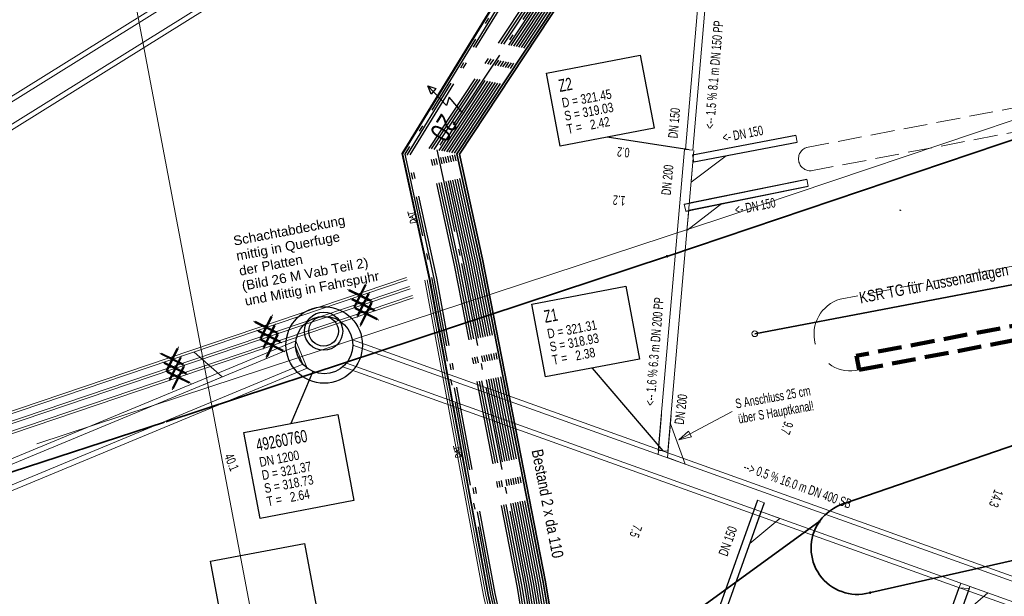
# Model space of a CAD drawing. Extents: x 3503739 to 3504470, y 5375172 to 5375561.
# Tile 8 of 121: x 3504022 to 3504043, y 5375373 to 5375385. Entities that reach past the tile are written whole.
import ezdxf

# ---------------------------------------------------------------- set-up
doc = ezdxf.new("R2010")
doc.units = 0
doc.header["$MEASUREMENT"] = 0
for name, pattern in [('1', [1.4, 0.5, -0.2, 0.5, -0.2]), ('2', [3.4, 1.2, -0.5, 1.2, -0.5]), ('202', [2.64, 1.75, -0.38, 0.13, -0.38]), ('33', [12, 4, -8])]:
    doc.linetypes.add(name, pattern=pattern)
for name, color, linetype in [('$_LISY_$_TMP', 7, 'Continuous'), ('1WB_LICHT_KSR', 7, 'Continuous'), ('4WB_BESTAND_1_BA', 7, 'Continuous'), ('68_BT_ZAUN', 7, 'Continuous'), ('68_FM_SYMBOL', 7, 'Continuous'), ('_4WP_KANALISATIO', 7, 'Continuous'), ('_4WP_KANCAD_', 7, 'Continuous'), ('_4WP_KANCADT_', 7, 'Continuous'), ('_4WP_KANCADT__', 7, 'Continuous'), ('_4WP_TELEKOM', 7, 'Continuous'), ('K_FLURSTUECKE', 7, 'Continuous'), ('K_GRENZEN-UNABGE', 7, 'Continuous'), ('KMP_KABELSCHUTZR', 7, 'Continuous'), ('KMP_KSR21-0-16', 7, 'Continuous'), ('KMP_TIEF20-05-25', 7, 'Continuous'), ('PUNKTHOEHENATTDEF', 7, 'Continuous'), ('PUNKTNUMMERNATTDEF', 7, 'Continuous'), ('PUNKTSPEZIFIKATION', 7, 'Continuous'), ('W-SCHE__CLIPPING', 7, 'Continuous')]:
    doc.layers.add(name, color=color, linetype=linetype)
doc.styles.add('176', font='ARIAL.TTF', dxfattribs={"height": 0.2})
doc.styles.add('543', font='TXT', dxfattribs={"width": 0.8, "height": 0.24})
doc.styles.add('55', font='TXT', dxfattribs={"width": 0.7, "height": 0.2})
doc.styles.add('554', font='ARIAL.TTF', dxfattribs={"width": 0.8, "height": 0.24})
doc.styles.add('6', font='TXT', dxfattribs={"width": 0.8, "height": 0.42})
doc.styles.add('62', font='TXT', dxfattribs={"width": 0.7, "height": 0.2})
doc.styles.add('75', font='TXT', dxfattribs={"width": 0.7, "height": 0.26})
doc.styles.add('76', font='TXT', dxfattribs={"width": 0.8, "height": 0.2})

# ---------------------------------------------------------------- blocks, each defined once
blk = doc.blocks.new('856')
at = {"color": 253, "linetype": 'Continuous', "lineweight": 25}
for p, q in [((-0.002199, 0.005244), (-0.000949, 0.005244)), ((-0.001574, 0.004931), (-0.001699, 0.005244)), ((0.00121, 0.006036), (0.000609, 0.006036)), ((0.003113, 0.001806), (0.0015, 0.005839))]:
    blk.add_line(p, q, dxfattribs=at)
for points in [[(0.001979, 0.004641), (-0.000324, 0.001806), (-0.003137, 0.001806), (-0.001252, 0.004126)], [(0.001863, 0.004931), (-0.001574, 0.004931), (-0.000324, 0.001806)]]:
    blk.add_lwpolyline(points, dxfattribs=at)
blk.add_lwpolyline([(0.00121, 0.006036, -0.306288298), (0.0015, 0.005839)], format="xyb", dxfattribs=at)
for centre in [(-0.003137, 0.001806), (0.003113, 0.001806)]:
    blk.add_circle(centre, 0.00188, dxfattribs=at)
blk = doc.blocks.new('PUNKT')
blk.add_point((0, 0))
at = {"layer": 'PUNKTHOEHENATTDEF', "linetype": 'Continuous', "flags": 1}
blk.add_attdef('PUNKTHOEHE', (1, -0.5), '', height=0.8, dxfattribs=at)
at = {"layer": 'PUNKTNUMMERNATTDEF', "linetype": 'Continuous', "flags": 1}
blk.add_attdef('PUNKTNUMMER', (1, 0.5), '', height=0.8, dxfattribs=at)
at = {"layer": 'PUNKTSPEZIFIKATION', "linetype": 'Continuous', "flags": 1}
blk.add_attdef('PUNKTSPEZIFIKATION', (1, -1.5), '', height=0.8, dxfattribs=at)
blk = doc.blocks.new('ALG_00093')
at = {"color": 1, "linetype": 'Continuous', "lineweight": 13}
blk.add_lwpolyline([(0, 0), (0.3773, 0.09625), (0.3773, -0.09625), (0, 0)], dxfattribs=at)
blk = doc.blocks.new('10032')
at = {"color": 1, "linetype": 'Continuous', "lineweight": 25}
for p, q in [((3.0616, 0.631587), (2.928989, 0.227833)), ((2.928989, 0.227833), (3.10196, 0.268208)), ((3.10196, 0.268208), (2.957818, -0.279744)), ((2.957818, -0.279744), (2.917457, -0.106706)), ((2.917457, -0.106706), (3.073132, -0.129778)), ((3.073132, -0.129778), (2.957818, -0.279744))]:
    blk.add_line(p, q, dxfattribs=at)
at = {"color": 1, "linetype": 'Continuous', "style": '6', "width": 0.8}
blk.add_text('20', height=0.42, dxfattribs=at).set_placement((3.286721, 0.25645))
blk = doc.blocks.new('1000DAT')
at = {"color": 114, "linetype": 'Continuous', "lineweight": 18}
for p, q in [((4.589325, 0.775263), (4.589325, 0.173263)), ((5.077223, 0.434754), (5.311664, 0.434754)), ((5.347511, 0.776867), (5.795146, 0.776867)), ((5.561325, 0.775263), (5.561325, 0.173263))]:
    blk.add_line(p, q, dxfattribs=at)
blk.add_lwpolyline([(4.589325, 0.775263, -1.1106127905), (4.589325, 0.173263)], format="xyb", dxfattribs=at)
blk.add_lwpolyline([(4.984101, 0.174284), (5.198961, 0.775263), (5.400541, 0.174284)], dxfattribs=at)
blk = doc.blocks.new('1016')
at = {"color": 7, "linetype": 'Continuous', "lineweight": 13}
for p, q in [((0.703072, 0.277444), (1.257444, -0.276928)), ((1.257444, 0.277444), (0.703072, -0.276928))]:
    blk.add_line(p, q, dxfattribs=at)
at = {"color": 2, "linetype": 'Continuous', "lineweight": 25}
for p, q in [((1.212401, 0.25319), (0.727326, -0.231885)), ((0.727326, 0.232401), (1.212401, -0.252674)), ((0.748114, 0.25319), (1.23319, -0.231885)), ((1.23319, 0.232401), (0.748114, -0.252674))]:
    blk.add_line(p, q, dxfattribs=at)
blk = doc.blocks.new('10-UNVERMARKT')
at = {"color": 255, "linetype": '33', "lineweight": 13}
blk.add_circle((0, 0), 0.0789, dxfattribs=at)
at = {"color": 252, "linetype": 'Continuous', "lineweight": 25}
blk.add_circle((0, 0), 0.0325, dxfattribs=at)

msp = doc.modelspace()

# ---------------------------------------------------------------- linework, layer by layer
at = {"layer": '1WB_LICHT_KSR', "color": 190, "linetype": 'Continuous', "lineweight": 35}
for points in [[(3504097.025, 5375367.877), (3504085.013, 5375369.557), (3504081.646, 5375370.387), (3504080.658, 5375370.567), (3504079.349, 5375370.337), (3504073.689, 5375369.317), (3504066.631, 5375368.087), (3504060.473, 5375367.047), (3504056.834, 5375366.247), (3504053.368, 5375365.387), (3504051.174, 5375363.707), (3504045.316, 5375361.977), (3504042.748, 5375361.685), (3504042.657, 5375361.674), (3504037.429, 5375364.312), (3504036.423, 5375365.022), (3504033.447, 5375370.041), (3504033.278, 5375372.103), (3504033.154, 5375372.857), (3504031.838, 5375379.607), (3504031.349, 5375381.827), (3504035.462, 5375388.048)], [(3504097.018, 5375367.828), (3504085.006, 5375369.507), (3504081.637, 5375370.338), (3504080.658, 5375370.516), (3504079.358, 5375370.288), (3504073.698, 5375369.268), (3504066.639, 5375368.038), (3504060.481, 5375366.998), (3504056.846, 5375366.198), (3504053.39, 5375365.341), (3504051.197, 5375363.662), (3504045.326, 5375361.928), (3504042.842, 5375361.646), (3504037.489, 5375364.333), (3504036.461, 5375365.057), (3504033.496, 5375370.057), (3504033.328, 5375372.107), (3504033.203, 5375372.867), (3504031.887, 5375379.617), (3504031.402, 5375381.817), (3504035.501, 5375388.017)]]:
    msp.add_lwpolyline(points, dxfattribs=at)
at = {"layer": '4WB_BESTAND_1_BA', "color": 1, "linetype": 'Continuous', "lineweight": 25}
msp.add_lwpolyline([(3504034.455, 5375388.763), (3504030.198, 5375381.829), (3504030.768, 5375379.193), (3504031.994, 5375372.593), (3504032.129, 5375372.006), (3504032.346, 5375369.646), (3504035.5, 5375364.498), (3504035.772, 5375364.052), (3504036.593, 5375363.534), (3504036.878, 5375363.357), (3504042.181, 5375360.419), (3504042.563, 5375360.265), (3504045.716, 5375360.895)], dxfattribs=at)
at = {"layer": '4WB_BESTAND_1_BA', "color": 250, "linetype": '202', "lineweight": 25}
for points in [[(3504034.463, 5375388.757), (3504030.208, 5375381.827), (3504030.778, 5375379.195), (3504032.004, 5375372.595), (3504032.139, 5375372.007), (3504032.355, 5375369.649), (3504035.508, 5375364.503), (3504035.78, 5375364.059), (3504036.599, 5375363.543), (3504036.883, 5375363.365), (3504042.186, 5375360.428), (3504042.564, 5375360.276), (3504045.713, 5375360.904)], [(3504034.503, 5375388.727), (3504030.261, 5375381.818), (3504030.827, 5375379.205), (3504032.053, 5375372.604), (3504032.189, 5375372.012), (3504032.404, 5375369.665), (3504035.535, 5375364.554), (3504035.807, 5375364.101), (3504036.631, 5375363.582), (3504036.908, 5375363.408), (3504042.21, 5375360.472), (3504042.737, 5375360.259), (3504045.725, 5375360.855)], [(3504045.689, 5375361.002), (3504042.58, 5375360.382), (3504042.234, 5375360.516), (3504036.933, 5375363.451), (3504036.652, 5375363.628), (3504035.834, 5375364.143), (3504035.587, 5375364.566), (3504032.453, 5375369.681), (3504032.239, 5375372.017), (3504032.102, 5375372.613), (3504030.876, 5375379.215), (3504030.314, 5375381.809), (3504034.543, 5375388.697)], [(3504045.701, 5375360.953), (3504042.75, 5375360.364), (3504042.258, 5375360.56), (3504036.958, 5375363.494), (3504036.685, 5375363.666), (3504035.861, 5375364.185), (3504035.627, 5375364.597), (3504032.502, 5375369.697), (3504032.289, 5375372.02), (3504032.151, 5375372.622), (3504030.925, 5375379.225), (3504030.367, 5375381.8), (3504034.583, 5375388.667)], [(3504096.948, 5375367.338), (3504084.936, 5375369.007), (3504083.234, 5375369.529), (3504081.559, 5375369.946), (3504080.658, 5375370.108), (3504079.43, 5375369.896), (3504073.77, 5375368.876), (3504066.703, 5375367.646), (3504060.557, 5375366.606), (3504059.108, 5375366.235), (3504056.947, 5375365.757), (3504053.588, 5375364.927), (3504051.404, 5375363.257), (3504045.416, 5375361.487), (3504043.208, 5375361.231), (3504042.481, 5375361.145), (3504037.177, 5375363.817), (3504036.005, 5375364.637), (3504032.908, 5375369.865), (3504032.728, 5375372.059), (3504032.615, 5375372.747), (3504031.299, 5375379.497), (3504030.766, 5375381.937), (3504035.033, 5375388.389)], [(3504096.941, 5375367.289), (3504084.929, 5375368.957), (3504083.222, 5375369.48), (3504081.549, 5375369.897), (3504080.658, 5375370.057), (3504079.439, 5375369.847), (3504073.779, 5375368.827), (3504066.711, 5375367.597), (3504060.567, 5375366.557), (3504059.131, 5375366.188), (3504056.958, 5375365.708), (3504053.61, 5375364.881), (3504051.427, 5375363.212), (3504045.426, 5375361.438), (3504043.208, 5375361.181), (3504042.649, 5375361.116), (3504037.203, 5375363.86), (3504036.043, 5375364.672), (3504032.957, 5375369.881), (3504032.778, 5375372.063), (3504032.664, 5375372.757), (3504031.348, 5375379.507), (3504030.819, 5375381.927), (3504035.072, 5375388.358)], [(3504042.819, 5375361.086), (3504042.658, 5375361.167), (3504037.229, 5375363.903), (3504036.081, 5375364.707), (3504033.006, 5375369.897), (3504032.828, 5375372.067), (3504032.713, 5375372.767), (3504031.397, 5375379.517), (3504030.872, 5375381.917), (3504035.111, 5375388.327)], [(3504035.15, 5375388.296), (3504030.925, 5375381.907), (3504031.446, 5375379.527), (3504032.762, 5375372.777), (3504032.878, 5375372.071), (3504033.055, 5375369.913), (3504036.119, 5375364.742), (3504037.255, 5375363.946), (3504042.505, 5375361.299), (3504043.182, 5375361.378), (3504045.386, 5375361.634), (3504051.335, 5375363.392), (3504053.522, 5375365.065), (3504056.914, 5375365.904), (3504059.048, 5375366.375), (3504060.527, 5375366.753), (3504066.679, 5375367.793), (3504073.743, 5375369.023), (3504079.403, 5375370.043), (3504080.658, 5375370.261), (3504081.589, 5375370.093), (3504083.27, 5375369.676), (3504084.957, 5375369.157), (3504096.969, 5375367.485)], [(3504096.962, 5375367.436), (3504084.95, 5375369.107), (3504083.258, 5375369.627), (3504081.579, 5375370.044), (3504080.658, 5375370.21), (3504079.412, 5375369.994), (3504073.752, 5375368.974), (3504066.687, 5375367.744), (3504060.537, 5375366.704), (3504059.034, 5375366.321), (3504056.925, 5375365.855), (3504053.544, 5375365.019), (3504051.358, 5375363.347), (3504045.396, 5375361.585), (3504042.676, 5375361.269), (3504037.268, 5375363.997), (3504036.157, 5375364.777), (3504033.104, 5375369.929), (3504032.928, 5375372.075), (3504032.811, 5375372.787), (3504031.495, 5375379.537), (3504030.978, 5375381.897), (3504035.189, 5375388.265)], [(3504042.846, 5375361.239), (3504042.685, 5375361.322), (3504037.307, 5375364.032), (3504036.195, 5375364.812), (3504033.153, 5375369.945), (3504032.978, 5375372.079), (3504032.86, 5375372.797), (3504031.544, 5375379.547), (3504031.031, 5375381.887), (3504035.228, 5375388.234)], [(3504096.983, 5375367.583), (3504084.971, 5375369.257), (3504083.294, 5375369.774), (3504081.609, 5375370.191), (3504080.658, 5375370.363), (3504079.385, 5375370.141), (3504073.725, 5375369.121), (3504066.663, 5375367.891), (3504060.507, 5375366.851), (3504056.881, 5375366.051), (3504053.456, 5375365.203), (3504051.266, 5375363.527), (3504045.356, 5375361.781), (3504043.191, 5375361.529), (3504042.529, 5375361.457), (3504037.333, 5375364.075), (3504036.233, 5375364.847), (3504033.202, 5375369.961), (3504033.028, 5375372.083), (3504032.909, 5375372.807), (3504031.593, 5375379.557), (3504031.084, 5375381.877), (3504035.267, 5375388.203)], [(3504096.976, 5375367.534), (3504084.964, 5375369.207), (3504083.282, 5375369.725), (3504081.599, 5375370.142), (3504080.658, 5375370.312), (3504079.394, 5375370.092), (3504073.734, 5375369.072), (3504066.671, 5375367.842), (3504060.517, 5375366.802), (3504056.892, 5375366.002), (3504053.478, 5375365.157), (3504051.289, 5375363.482), (3504045.366, 5375361.732), (3504042.703, 5375361.422), (3504037.337, 5375364.132), (3504036.271, 5375364.882), (3504033.251, 5375369.977), (3504033.078, 5375372.087), (3504032.958, 5375372.816), (3504031.642, 5375379.567), (3504031.137, 5375381.867), (3504035.306, 5375388.172)], [(3504059.508, 5375363.417), (3504060.119, 5375364.507), (3504060.238, 5375365.067), (3504060.033, 5375365.837), (3504059.692, 5375366.217), (3504059.147, 5375366.427), (3504058.779, 5375366.367), (3504056.903, 5375365.953), (3504053.5, 5375365.111), (3504051.312, 5375363.437), (3504045.376, 5375361.683), (3504043.189, 5375361.429), (3504042.879, 5375361.393), (3504042.712, 5375361.477), (3504037.385, 5375364.161), (3504036.309, 5375364.917), (3504033.3, 5375369.993), (3504033.128, 5375372.091), (3504033.007, 5375372.827), (3504031.691, 5375379.577), (3504031.19, 5375381.857), (3504035.345, 5375388.141)], [(3504097.011, 5375367.779), (3504084.999, 5375369.457), (3504081.628, 5375370.289), (3504080.658, 5375370.465), (3504079.367, 5375370.239), (3504073.707, 5375369.219), (3504066.647, 5375367.989), (3504060.489, 5375366.949), (3504056.858, 5375366.149), (3504053.412, 5375365.295), (3504051.22, 5375363.617), (3504045.336, 5375361.879), (3504042.878, 5375361.6), (3504042.73, 5375361.581), (3504042.642, 5375361.569), (3504037.411, 5375364.204), (3504036.347, 5375364.952), (3504033.349, 5375370.009), (3504033.178, 5375372.095), (3504033.056, 5375372.837), (3504031.74, 5375379.587), (3504031.243, 5375381.847), (3504035.384, 5375388.11)], [(3504097.004, 5375367.73), (3504084.992, 5375369.407), (3504081.619, 5375370.24), (3504080.658, 5375370.414), (3504079.376, 5375370.19), (3504073.716, 5375369.17), (3504066.655, 5375367.94), (3504060.497, 5375366.9), (3504056.87, 5375366.1), (3504053.434, 5375365.249), (3504051.243, 5375363.572), (3504045.346, 5375361.83), (3504042.81, 5375361.541), (3504042.605, 5375361.644), (3504037.437, 5375364.247), (3504036.385, 5375364.987), (3504033.398, 5375370.025), (3504033.228, 5375372.099), (3504033.105, 5375372.847), (3504031.789, 5375379.597), (3504031.296, 5375381.837), (3504035.423, 5375388.079)]]:
    msp.add_lwpolyline(points, dxfattribs=at)
at = {"layer": '4WB_BESTAND_1_BA', "color": 114, "linetype": 'Continuous', "lineweight": 25}
msp.add_lwpolyline([(3504045.711, 5375360.915), (3504042.565, 5375360.286), (3504042.189, 5375360.437), (3504036.888, 5375363.375), (3504036.603, 5375363.551), (3504035.786, 5375364.067), (3504035.517, 5375364.509), (3504032.366, 5375369.653), (3504032.149, 5375372.009), (3504032.013, 5375372.597), (3504030.787, 5375379.197), (3504030.219, 5375381.826), (3504034.471, 5375388.751)], dxfattribs=at)
at = {"layer": '4WB_BESTAND_1_BA', "color": 7, "linetype": 'Continuous', "lineweight": 13}
for points in [[(3504096.251, 5375366.397), (3504085.337, 5375368.027), (3504081.317, 5375368.776), (3504080.313, 5375368.927), (3504079.578, 5375368.836), (3504074.171, 5375367.926), (3504067.262, 5375366.796), (3504060.805, 5375365.506), (3504057.289, 5375364.877), (3504054.131, 5375364.187), (3504051.9, 5375362.547), (3504045.749, 5375360.757), (3504042.54, 5375360.117), (3504036.835, 5375363.277), (3504035.706, 5375363.987), (3504032.257, 5375369.617), (3504032.039, 5375371.997), (3504031.906, 5375372.577), (3504030.68, 5375379.177)], [(3504096.258, 5375366.446), (3504085.344, 5375368.076), (3504081.324, 5375368.825), (3504080.314, 5375368.977), (3504079.571, 5375368.885), (3504074.163, 5375367.975), (3504067.253, 5375366.845), (3504060.795, 5375365.555), (3504057.267, 5375364.975), (3504054.089, 5375364.281), (3504052.408, 5375363.045), (3504051.878, 5375362.593), (3504045.737, 5375360.806), (3504042.548, 5375360.17), (3504036.859, 5375363.321), (3504036.577, 5375363.498), (3504035.743, 5375364.023), (3504032.306, 5375369.633), (3504032.089, 5375372.002), (3504031.955, 5375372.586), (3504030.729, 5375379.186)]]:
    msp.add_lwpolyline(points, dxfattribs=at)
at = {"layer": '68_BT_ZAUN', "color": 7, "linetype": 'Continuous', "lineweight": 18}
msp.add_polyline3d([(3504162.867, 5375436.535, 321.741), (3504132.136, 5375419.267, 321.092), (3504128.216, 5375416.809, 321.085), (3504114.563, 5375410.337, 321.23), (3504100.661, 5375404.186, 321.202), (3504089.108, 5375399.378, 321.253), (3504084.45, 5375397.538, 321.254), (3504071.623, 5375392.614, 321.247), (3504062.947, 5375389.445, 321.347), (3504050.609, 5375385.098, 321.401), (3504036.919, 5375380.482, 321.402), (3504022.553, 5375375.753, 321.376)], dxfattribs=at)
msp.add_polyline3d([(3504162.867, 5375436.535, 321.741), (3504132.136, 5375419.267, 321.092), (3504128.216, 5375416.809, 321.085), (3504114.563, 5375410.337, 321.23), (3504100.661, 5375404.186, 321.202), (3504089.108, 5375399.378, 321.253), (3504084.45, 5375397.538, 321.254), (3504071.623, 5375392.614, 321.247), (3504062.947, 5375389.445, 321.347), (3504050.609, 5375385.098, 321.401), (3504036.919, 5375380.482, 321.402), (3504022.553, 5375375.753, 321.376)], dxfattribs=at)
at = {"layer": '_4WP_KANALISATIO', "color": 1, "linetype": 'Continuous', "lineweight": 25}
for p, q in [((3504036.283, 5375381.803), (3504038.446, 5375382.213)), ((3504036.311, 5375381.655), (3504038.474, 5375382.065)), ((3504036.109, 5375380.769), (3504038.675, 5375381.297)), ((3504036.139, 5375380.622), (3504038.705, 5375381.15)), ((3504037.644, 5375374.574), (3504035.978, 5375369.92)), ((3504037.785, 5375374.523), (3504036.119, 5375369.869))]:
    msp.add_line(p, q, dxfattribs=at)
at = {"layer": '_4WP_KANALISATIO', "color": 7, "linetype": 'Continuous', "lineweight": 13}
for p, q in [((3504038.474, 5375382.065), (3504038.446, 5375382.213)), ((3504036.283, 5375381.803), (3504036.311, 5375381.655)), ((3504038.675, 5375381.297), (3504038.705, 5375381.15)), ((3504036.139, 5375380.622), (3504036.109, 5375380.769)), ((3504037.785, 5375374.523), (3504037.644, 5375374.574)), ((3504042.073, 5375372.728), (3504041.859, 5375372.743))]:
    msp.add_line(p, q, dxfattribs=at)
at = {"layer": '_4WP_KANALISATIO', "color": 1, "linetype": 'Continuous', "lineweight": 18}
msp.add_line((3504035.995, 5375375.836), (3504037.115, 5375376.431), dxfattribs=at)
at = {"layer": '_4WP_KANALISATIO', "color": 1, "linetype": 'Continuous', "lineweight": 25}
for points in [[(3504041.859, 5375372.743), (3504041.607, 5375372.034), (3504041.535, 5375370.499)], [(3504042.073, 5375372.728), (3504041.804, 5375371.964), (3504041.738, 5375370.572)]]:
    msp.add_lwpolyline(points, dxfattribs=at)
at = {"layer": '_4WP_KANALISATIO', "color": 14, "linetype": 'Continuous', "lineweight": 25}
for radius in [0.4, 0.31]:
    msp.add_circle((3504028.557, 5375378.112, 321.334), radius, dxfattribs=at)
at = {"layer": '_4WP_KANCAD_', "color": 1, "linetype": 'Continuous', "lineweight": 18}
for p, q in [((3504036.303, 5375381.806), (3504038.447, 5375382.213)), ((3504036.291, 5375381.652), (3504038.475, 5375382.065)), ((3504036.203, 5375380.642), (3504038.705, 5375381.15)), ((3504036.215, 5375380.798), (3504038.675, 5375381.297)), ((3504035.56, 5375375.527), (3504035.635, 5375376.366)), ((3504035.756, 5375375.468), (3504035.835, 5375376.348)), ((3504037.571, 5375374.387), (3504037.327, 5375373.688)), ((3504037.712, 5375374.337), (3504037.468, 5375373.639)), ((3504041.898, 5375372.838), (3504041.605, 5375372.02)), ((3504042.086, 5375372.771), (3504041.793, 5375371.953))]:
    msp.add_line(p, q, dxfattribs=at)
for points in [[(3504036.828, 5375389.972), (3504036.137, 5375381.912), (3504036.287, 5375381.9), (3504036.978, 5375389.96)], [(3504036.112, 5375381.915), (3504035.564, 5375375.618), (3504035.764, 5375375.6), (3504036.312, 5375381.897)], [(3504036.291, 5375381.652), (3504036.254, 5375381.231), (3504036.986, 5375381.783)], [(3504036.203, 5375380.642), (3504036.166, 5375380.222), (3504036.896, 5375380.783)], [(3503989.624, 5375361.333), (3504028.214, 5375377.34), (3504027.977, 5375377.913), (3503989.387, 5375361.906)], [(3504028.958, 5375377.365), (3504043.021, 5375372.33), (3504043.223, 5375372.895), (3504029.16, 5375377.93)], [(3503989.63, 5375361.455), (3504028.124, 5375377.422), (3504027.971, 5375377.791), (3503989.477, 5375361.824)], [(3504026.043, 5375376.989), (3504026.434, 5375377.154), (3504025.851, 5375377.67)], [(3504029.035, 5375377.444), (3504043.011, 5375372.439), (3504043.146, 5375372.816), (3504029.17, 5375377.821)], [(3504035.756, 5375375.468), (3504036.129, 5375375.329), (3504035.819, 5375376.172)], [(3504037.712, 5375374.337), (3504038.112, 5375374.194), (3504037.479, 5375373.669)], [(3504042.086, 5375372.771), (3504042.463, 5375372.636), (3504041.848, 5375372.105)]]:
    msp.add_lwpolyline(points, dxfattribs=at)
at = {"layer": '_4WP_KANCAD_', "color": 150, "linetype": 'Continuous', "lineweight": 18}
for points in [[(3503992.506, 5375363.945), (3504030.45, 5375387.574), (3504030.132, 5375388.083), (3503992.189, 5375364.454)], [(3503992.492, 5375364.054), (3504030.358, 5375387.634), (3504030.146, 5375387.974), (3503992.28, 5375364.394)]]:
    msp.add_lwpolyline(points, dxfattribs=at)
at = {"layer": '_4WP_KANCAD_', "color": 1, "linetype": 'Continuous', "lineweight": 25}
for radius in [0.8, 0.6]:
    msp.add_circle((3504028.57, 5375377.823, 318.731), radius, dxfattribs=at)
at = {"layer": '_4WP_KANCADT_', "color": 1, "linetype": 'Continuous', "lineweight": 25}
for p, q in [((3504036.212, 5375381.906), (3504034.495, 5375382.173)), ((3504028.335, 5375377.271), (3504027.87, 5375376.181)), ((3504035.664, 5375375.609), (3504034.189, 5375377.341))]:
    msp.add_line(p, q, dxfattribs=at)
at = {"layer": '_4WP_KANCADT_', "color": 7, "linetype": 'Continuous', "lineweight": 18}
for points in [[(3504033.223, 5375383.513), (3504035.188, 5375383.886), (3504035.477, 5375382.359), (3504033.512, 5375381.986), (3504033.223, 5375383.513)], [(3504032.917, 5375378.681), (3504034.882, 5375379.054), (3504035.171, 5375377.527), (3504033.206, 5375377.154), (3504032.917, 5375378.681)], [(3504026.888, 5375375.994), (3504028.853, 5375376.367), (3504029.194, 5375374.565), (3504027.229, 5375374.192), (3504026.888, 5375375.994)]]:
    msp.add_lwpolyline(points, dxfattribs=at)
at = {"layer": '_4WP_KANCADT_', "color": 1, "linetype": 'Continuous', "lineweight": 25}
for points in [[(3504033.223, 5375383.513), (3504035.188, 5375383.886), (3504035.477, 5375382.359), (3504033.512, 5375381.986), (3504033.223, 5375383.513)], [(3504032.917, 5375378.681), (3504034.882, 5375379.054), (3504035.171, 5375377.527), (3504033.206, 5375377.154), (3504032.917, 5375378.681)], [(3504026.888, 5375375.994), (3504028.853, 5375376.367), (3504029.194, 5375374.565), (3504027.229, 5375374.192), (3504026.888, 5375375.994)]]:
    msp.add_lwpolyline(points, dxfattribs=at)
at = {"layer": '_4WP_KANCADT__', "color": 7, "linetype": 'Continuous', "lineweight": 18}
msp.add_lwpolyline([(3504026.19, 5375373.297), (3504028.155, 5375373.67), (3504028.444, 5375372.143), (3504026.479, 5375371.77), (3504026.19, 5375373.297)], dxfattribs=at)
at = {"layer": '_4WP_KANCADT__', "color": 1, "linetype": 'Continuous', "lineweight": 25}
msp.add_lwpolyline([(3504026.19, 5375373.297), (3504028.155, 5375373.67), (3504028.444, 5375372.143), (3504026.479, 5375371.77), (3504026.19, 5375373.297)], dxfattribs=at)
at = {"layer": '_4WP_TELEKOM', "color": 255, "linetype": 'Continuous', "lineweight": 13}
for points in [[(3504030.307, 5375379.188), (3504008.674, 5375371.869), (3503986.434, 5375364.523), (3503948.332, 5375352.547), (3503941.539, 5375350.395), (3503915.574, 5375342.168), (3503883.604, 5375331.376), (3503845.922, 5375317.834)], [(3504030.371, 5375378.998), (3504008.738, 5375371.68), (3503986.497, 5375364.333), (3503948.392, 5375352.356), (3503941.589, 5375350.201), (3503915.636, 5375341.978), (3503883.67, 5375331.188), (3503845.993, 5375317.647)], [(3504030.435, 5375378.809), (3504008.802, 5375371.49), (3503986.557, 5375364.142), (3503948.452, 5375352.165), (3503941.649, 5375350.01), (3503915.698, 5375341.788), (3503883.735, 5375330.999), (3503846.065, 5375317.46)]]:
    msp.add_lwpolyline(points, dxfattribs=at)
at = {"layer": '_4WP_TELEKOM', "color": 114, "linetype": 'Continuous', "lineweight": 18}
for points in [[(3503845.976, 5375317.694), (3503883.653, 5375331.235), (3503915.62, 5375342.025), (3503941.574, 5375350.248), (3503948.377, 5375352.404), (3503986.481, 5375364.381), (3504008.722, 5375371.727), (3504030.355, 5375379.046)], [(3503846.047, 5375317.507), (3503883.719, 5375331.046), (3503915.683, 5375341.835), (3503941.634, 5375350.058), (3503948.437, 5375352.213), (3503986.541, 5375364.19), (3504008.786, 5375371.538), (3504030.419, 5375378.856)]]:
    msp.add_lwpolyline(points, dxfattribs=at)
msp.add_polyline3d([(3503845.904, 5375317.881, 0), (3503879.217, 5375329.856, 0), (3503883.587, 5375331.424, 0), (3503915.558, 5375342.216, 0), (3503941.524, 5375350.442, 0), (3503948.317, 5375352.595, 0), (3503986.419, 5375364.57, 0), (3504008.658, 5375371.917, 0), (3504030.291, 5375379.235, 0)], dxfattribs=at)
at = {"layer": 'K_FLURSTUECKE', "color": 252, "linetype": 'Continuous', "lineweight": 35}
for p, q in [((3504035.765, 5375379.685), (3504044.315, 5375382.565)), ((3504044.315, 5375382.565), (3504035.765, 5375379.685)), ((3504035.765, 5375379.685), (3504044.315, 5375382.565)), ((3504044.315, 5375382.565), (3504035.765, 5375379.685)), ((3504055.415, 5375379.975), (3504039.475, 5375374.515)), ((3504039.475, 5375374.515), (3504055.415, 5375379.975)), ((3504055.415, 5375379.975), (3504039.475, 5375374.515)), ((3504039.475, 5375374.515), (3504055.415, 5375379.975)), ((3504025.255, 5375376.215), (3504035.735, 5375379.675)), ((3504035.735, 5375379.675), (3504025.255, 5375376.215)), ((3504025.255, 5375376.215), (3504035.735, 5375379.675)), ((3504035.735, 5375379.675), (3504025.255, 5375376.215)), ((3504015.705, 5375373.115), (3504025.225, 5375376.205)), ((3504025.225, 5375376.205), (3504015.705, 5375373.115)), ((3504015.705, 5375373.115), (3504025.225, 5375376.205)), ((3504025.225, 5375376.205), (3504015.705, 5375373.115)), ((3504040.015, 5375372.643), (3504056.195, 5375376.307)), ((3504056.195, 5375376.307), (3504040.015, 5375372.643)), ((3504040.015, 5375372.643), (3504056.195, 5375376.307)), ((3504056.195, 5375376.307), (3504040.015, 5375372.643)), ((3504038.927, 5375374.121), (3504016.921, 5375358.179)), ((3504016.921, 5375358.179), (3504038.927, 5375374.121)), ((3504038.927, 5375374.121), (3504016.921, 5375358.179)), ((3504016.921, 5375358.179), (3504038.927, 5375374.121))]:
    msp.add_line(p, q, dxfattribs=at)
for centre, radius, start, end in [((3504039.796, 5375373.505), 1.06, 109.3252, 142.9912), ((3504039.796, 5375373.505), 1.06, 109.3252, 142.9912), ((3504039.796, 5375373.505), 1.06, 109.3252, 142.9912), ((3504039.796, 5375373.505), 1.06, 109.3252, 142.9912), ((3504039.734, 5375373.573), 0.97, 145.8732, 284.9836), ((3504039.734, 5375373.573), 0.97, 145.8732, 284.9836), ((3504039.734, 5375373.573), 0.97, 145.8732, 284.9836), ((3504039.734, 5375373.573), 0.97, 145.8732, 284.9836)]:
    msp.add_arc(centre, radius, start, end, dxfattribs=at)
at = {"layer": 'KMP_KABELSCHUTZR', "color": 92, "linetype": 'Continuous', "lineweight": 35}
msp.add_line((3504069.028, 5375384.054), (3504037.585, 5375378.058), dxfattribs=at)
at = {"layer": 'KMP_KABELSCHUTZR', "color": 92, "linetype": 'Continuous', "lineweight": 18}
msp.add_circle((3504037.585, 5375378.058), 0.06, dxfattribs=at)
at = {"layer": 'KMP_KSR21-0-16', "color": 92, "linetype": 'Continuous', "lineweight": 35}
msp.add_line((3504073.545, 5375384.916), (3504037.585, 5375378.058), dxfattribs=at)
at = {"layer": 'KMP_KSR21-0-16', "color": 92, "linetype": 'Continuous', "lineweight": 18}
msp.add_circle((3504037.585, 5375378.058), 0.06, dxfattribs=at)
at = {"layer": 'KMP_TIEF20-05-25', "color": 250, "linetype": '1', "lineweight": 18}
for p, q in [((3504068.7, 5375387.686), (3504038.666, 5375381.959)), ((3504068.794, 5375387.195), (3504038.76, 5375381.468)), ((3504069.309, 5375384.493), (3504039.376, 5375378.785))]:
    msp.add_line(p, q, dxfattribs=at)
at = {"layer": 'KMP_TIEF20-05-25', "color": 250, "linetype": '1', "lineweight": 100}
for p, q in [((3504069.539, 5375383.285), (3504039.709, 5375377.597)), ((3504039.772, 5375377.303), (3504069.595, 5375382.99)), ((3504039.716, 5375377.598), (3504039.772, 5375377.303))]:
    msp.add_line(p, q, dxfattribs=at)
at = {"layer": 'KMP_TIEF20-05-25', "color": 250, "linetype": '2', "lineweight": 18}
for points in [[(3504038.673, 5375381.96, 0.875163), (3504038.767, 5375381.469)], [(3504039.376, 5375378.785, 0.975163), (3504039.772, 5375377.303)]]:
    msp.add_lwpolyline(points, format="xyb", dxfattribs=at)
at = {"layer": 'W-SCHE__CLIPPING', "color": 7, "linetype": 'Continuous', "lineweight": 13}
msp.add_line((3504033.192, 5375339.877), (3504017.896, 5375420.336), dxfattribs=at)

# ---------------------------------------------------------------- block references
at = {"layer": '$_LISY_$_TMP', "color": 7, "rotation": 238.4529373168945}
msp.add_blockref('10032', (3504032.528, 5375385.623), dxfattribs=at)
at = {"layer": '$_LISY_$_TMP', "color": 7}
for name, p, xscale, yscale, rotation in [('1000DAT', (3504030.72, 5375379.507), 0.2000000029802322, 0.2000000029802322, 102.1914733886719), ('1016', (3504030.02, 5375379.091), 0.75, 0.75, 198.6914108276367), ('1016', (3504030.084, 5375378.901), 0.75, 0.75, 198.6914245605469), ('1016', (3504030.148, 5375378.712), 0.75, 0.75, 198.6914520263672), ('1016', (3504028.053, 5375378.425), 0.75, 0.75, 198.6914108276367), ('1016', (3504028.117, 5375378.236), 0.75, 0.75, 198.6914245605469), ('1016', (3504028.181, 5375378.047), 0.75, 0.75, 198.6914520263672), ('1016', (3504026.087, 5375377.76), 0.75, 0.75, 198.6914108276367), ('1016', (3504026.151, 5375377.571), 0.75, 0.75, 198.6914245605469), ('1016', (3504026.215, 5375377.381), 0.75, 0.75, 198.6914520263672), ('ALG_00093', (3504035.995, 5375375.836), 0.699999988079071, 0.699999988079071, 27.97943801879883), ('1000DAT', (3504031.643, 5375374.593), 0.2000000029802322, 0.2000000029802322, 100.5231719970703)]:
    msp.add_blockref(name, p, dxfattribs=dict(at, xscale=xscale, yscale=yscale, rotation=rotation))
at = {"layer": '68_FM_SYMBOL', "color": 7, "rotation": 108.7082885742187}
msp.add_blockref('856', (3504040.633, 5375380.645), dxfattribs=at)
at = {"layer": 'K_GRENZEN-UNABGE', "color": 252, "xscale": 0.2, "yscale": 0.2}
for p in [(3504035.75, 5375379.68), (3504039.46, 5375374.51), (3504039.46, 5375374.51), (3504038.94, 5375374.13), (3504038.94, 5375374.13), (3504040, 5375372.64), (3504040, 5375372.64)]:
    msp.add_blockref('10-UNVERMARKT', p, dxfattribs=at)
at = {"layer": 'K_GRENZEN-UNABGE', "color": 252}
for p in [(3504035.75, 5375379.68), (3504039.46, 5375374.51), (3504039.46, 5375374.51), (3504038.94, 5375374.13), (3504038.94, 5375374.13), (3504040, 5375372.64), (3504040, 5375372.64)]:
    msp.add_blockref('PUNKT', p, dxfattribs=at)

# ---------------------------------------------------------------- texts
at = {"layer": '1WB_LICHT_KSR', "color": 7, "linetype": 'Continuous', "style": '554', "width": 0.8}
msp.add_text('Bestand 2 x da 110', height=0.24, rotation=281.0322, dxfattribs=at).set_placement((3504032.91, 5375375.614))
at = {"layer": '_4WP_KANALISATIO', "color": 1, "linetype": 'Continuous', "style": '55', "width": 0.7}
for s, rotation, p in [('DN 150', 84.7909, (3504035.967, 5375382.143)), ('<- DN 150', 10.7974, (3504036.932, 5375382.064)), ('DN 200', 84.7909, (3504035.825, 5375380.952)), ('<- DN 150', 10.7974, (3504037.191, 5375380.55)), ('S Anschluss 25 cm', 10.1903, (3504037.199, 5375376.493)), ('DN 200', 83.0228, (3504036.098, 5375376.15)), ('über S Hauptkanal!', 10.1903, (3504037.256, 5375376.178)), ('DN 150', 70.2982, (3504037.008, 5375373.386))]:
    msp.add_text(s, height=0.2, rotation=rotation, dxfattribs=at).set_placement(p)
at = {"layer": '_4WP_KANALISATIO', "color": 1, "linetype": 'Continuous', "style": '176'}
for s, p in [('Schachtabdeckung', (3504026.688, 5375379.901)), ('mittig in Querfuge', (3504026.748, 5375379.587)), ('der Platten', (3504026.808, 5375379.272)), ('(Bild 26 M Vab Teil 2)', (3504026.867, 5375378.958)), ('und Mittig in Fahrspuhr', (3504026.927, 5375378.644))]:
    msp.add_text(s, height=0.2, rotation=10.7454, dxfattribs=at).set_placement(p)
at = {"layer": '_4WP_KANCADT_', "color": 1, "linetype": 'Continuous'}
for s, height, rotation, style, width, p in [('<-- 1.5 % 8.1 m DN 150 PP', 0.2, 85.0999, '62', 0.7, (3504036.733, 5375382.338)), ('Z2', 0.26, 10.737, '75', 0.7, (3504033.505, 5375383.117)), ('D = 321.45', 0.2, 10.737, '76', 0.8, (3504033.567, 5375382.789)), ('S = 319.03', 0.2, 10.737, '76', 0.8, (3504033.619, 5375382.514)), ('T =   2.42', 0.2, 10.737, '76', 0.8, (3504033.671, 5375382.239)), ('0.2', 0.2, 175.0263, '62', 0.7, (3504034.971, 5375381.945)), ('1.2', 0.2, 175.0263, '62', 0.7, (3504034.883, 5375380.936)), ('<-- 1.6 % 6.3 m DN 200 PP', 0.2, 85.0263, '62', 0.7, (3504035.485, 5375376.545)), ('Z1', 0.26, 10.737, '75', 0.7, (3504033.199, 5375378.285)), ('D = 321.31', 0.2, 10.737, '76', 0.8, (3504033.261, 5375377.957)), ('S = 318.93', 0.2, 10.737, '76', 0.8, (3504033.313, 5375377.682)), ('T =   2.38', 0.2, 10.737, '76', 0.8, (3504033.365, 5375377.407)), ('9.7', 0.2, 250.2982, '62', 0.7, (3504038.208, 5375376.241)), ('49260760', 0.26, 10.737, '75', 0.7, (3504027.17, 5375375.598)), ('DN 1200', 0.2, 10.737, '76', 0.8, (3504027.232, 5375375.27)), ('40.1', 0.2, 292.5277, '62', 0.7, (3504026.47, 5375375.501)), ('D = 321.37', 0.2, 10.737, '76', 0.8, (3504027.284, 5375374.995)), ('--> 0.5 % 16.0 m DN 400 SB', 0.2, 340.2982, '62', 0.7, (3504037.327, 5375375.196)), ('S = 318.73', 0.2, 10.737, '76', 0.8, (3504027.336, 5375374.72)), ('T =   2.64', 0.2, 10.737, '76', 0.8, (3504027.389, 5375374.445)), ('14.3', 0.2, 250.2982, '62', 0.7, (3504042.606, 5375374.815)), ('7.5', 0.2, 250.2982, '62', 0.7, (3504035.045, 5375374.081))]:
    msp.add_text(s, height=height, rotation=rotation, dxfattribs=dict(at, style=style, width=width)).set_placement(p)
at = {"layer": 'KMP_KSR21-0-16', "color": 255, "linetype": 'Continuous', "style": '543', "width": 0.8}
msp.add_text('KSR TG für Aussenanlagen', height=0.24, rotation=10.7962, dxfattribs=at).set_placement((3504039.799, 5375378.692))

doc.saveas('drawing.dxf')
